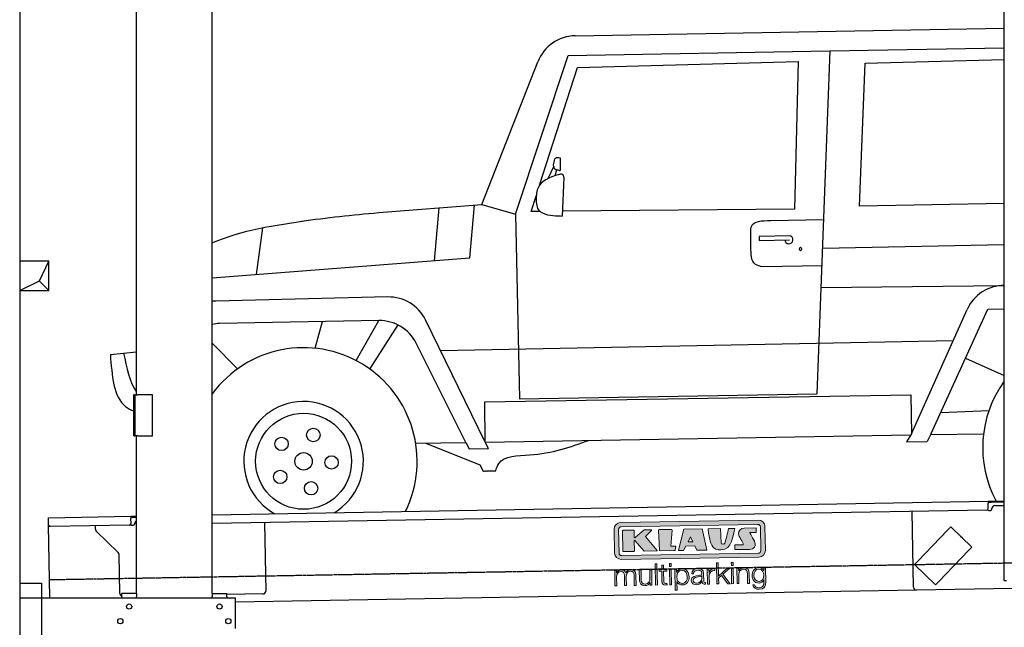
# Model space of a CAD drawing. Header units: millimetres. Extents: x 1073 to 6773, y 5891 to 11716.
# Tile 2 of 4: x 1073 to 4448, y 7912 to 9993. Entities that reach past the tile are written whole.
import ezdxf

# ---------------------------------------------------------------- set-up
doc = ezdxf.new("R2010")
doc.units = ezdxf.units.MM
doc.linetypes.add('GEN3', pattern=[6.25, 5, -1.25])
doc.layers.get('0').update_dxf_attribs({"lineweight": 25})
doc.layers.add('3', color=6, linetype='GEN3', lineweight=25)
doc.layers.add('breakthrough', color=1, linetype='Continuous', lineweight=25)
doc.layers.add('Car', color=10, linetype='Continuous')
doc.layers.add('Logo', color=7, linetype='Continuous')

# ---------------------------------------------------------------- blocks, each defined once
blk = doc.blocks.new('KLAUS')
at = {"layer": 'Logo', "true_color": 0x7b7b7a}
h = blk.add_hatch(color=8, dxfattribs=at)
h.dxf.hatch_style = 2
edge = h.paths.add_edge_path()
edge.add_spline(control_points=[(3.6, 29.09), (2.88, 29.09), (2.3, 28.51), (2.3, 27.8), (2.3, 27.8), (2.3, 16.11), (2.3, 16.11), (2.3, 15.39), (2.88, 14.81), (3.6, 14.81), (3.6, 14.81), (71.16, 14.81), (71.16, 14.81), (71.88, 14.81), (72.46, 15.39), (72.46, 16.11), (72.46, 16.11), (72.46, 27.8), (72.46, 27.8), (72.46, 28.51), (71.88, 29.09), (71.16, 29.09), (71.16, 29.09), (3.6, 29.09), (3.6, 29.09), (3.6, 29.09), (3.6, 29.09), (3.6, 29.09)], knot_values=[0, 0, 0, 0, 1, 1, 1, 2, 2, 2, 3, 3, 3, 4, 4, 4, 5, 5, 5, 6, 6, 6, 7, 7, 7, 8, 8, 8, 9, 9, 9, 9], degree=3, periodic=0)
edge = h.paths.add_edge_path()
edge.add_spline(control_points=[(3.35, 31.23), (3.35, 31.23), (71.47, 31.23), (71.47, 31.23), (73.26, 31.23), (74.71, 29.77), (74.71, 27.99), (74.71, 27.99), (74.71, 16.17), (74.71, 16.17), (74.71, 14.38), (73.26, 12.93), (71.47, 12.93), (71.47, 12.93), (3.35, 12.93), (3.35, 12.93), (1.56, 12.93), (0.11, 14.38), (0.11, 16.17), (0.11, 16.17), (0.11, 27.99), (0.11, 27.99), (0.11, 29.77), (1.56, 31.23), (3.35, 31.23), (3.35, 31.23), (3.35, 31.23), (3.35, 31.23)], knot_values=[0, 0, 0, 0, 1, 1, 1, 2, 2, 2, 3, 3, 3, 4, 4, 4, 5, 5, 5, 6, 6, 6, 7, 7, 7, 8, 8, 8, 9, 9, 9, 9], degree=3, periodic=0)
h = blk.add_hatch(color=8, dxfattribs=at)
h.dxf.hatch_style = 2
edge = h.paths.add_edge_path()
edge.add_spline(control_points=[(4.5, 27.33), (4.5, 27.33), (9.7, 27.33), (9.7, 27.33), (9.84, 27.33), (9.96, 27.22), (9.96, 27.08), (9.96, 27.08), (9.96, 23.69), (9.96, 23.69), (9.96, 23.69), (9.94, 23.64), (10.04, 23.59), (10.14, 23.53), (10.2, 23.57), (10.2, 23.57), (10.2, 23.57), (10.51, 23.75), (10.51, 23.75), (10.51, 23.75), (14.94, 27.33), (14.94, 27.33), (14.94, 27.33), (18.41, 27.33), (18.41, 27.33), (18.41, 27.33), (18.49, 27.33), (18.56, 27.2), (18.65, 27.04), (18.53, 26.91), (18.53, 26.91), (18.53, 26.91), (15.49, 24.11), (15.49, 24.11), (15.49, 24.11), (21.14, 17.06), (21.14, 17.06), (21.14, 17.06), (21.13, 16.91), (21.13, 16.91), (21.08, 16.84), (20.99, 16.82), (20.99, 16.82), (20.99, 16.82), (14.7, 16.82), (14.7, 16.82), (14.7, 16.82), (10.26, 22.17), (10.26, 22.17), (10.26, 22.17), (10.19, 22.24), (10.08, 22.21), (9.97, 22.18), (9.96, 22.11), (9.96, 22.11), (9.96, 22.11), (9.96, 17.08), (9.96, 17.08), (9.96, 16.94), (9.84, 16.82), (9.7, 16.82), (9.7, 16.82), (4.5, 16.82), (4.5, 16.82), (4.36, 16.82), (4.25, 16.94), (4.25, 17.08), (4.25, 17.08), (4.25, 27.08), (4.25, 27.08), (4.25, 27.22), (4.36, 27.33), (4.5, 27.33), (4.5, 27.33), (4.5, 27.33), (4.5, 27.33)], knot_values=[0, 0, 0, 0, 1, 1, 1, 2, 2, 2, 3, 3, 3, 4, 4, 4, 5, 5, 5, 6, 6, 6, 7, 7, 7, 8, 8, 8, 9, 9, 9, 10, 10, 10, 11, 11, 11, 12, 12, 12, 13, 13, 13, 14, 14, 14, 15, 15, 15, 16, 16, 16, 17, 17, 17, 18, 18, 18, 19, 19, 19, 20, 20, 20, 21, 21, 21, 22, 22, 22, 23, 23, 23, 24, 24, 24, 25, 25, 25, 25], degree=3, periodic=0)
h = blk.add_hatch(color=8, dxfattribs=at)
h.dxf.hatch_style = 2
h.paths.add_polyline_path([(22.42, 17.06), (21.97, 27.15), (22.24, 27.33), (28.55, 27.33), (28.86, 26.97), (28.01, 19.08), (30.26, 19.07), (30.44, 18.95), (30.08, 16.95), (29.49, 16.82), (22.6, 16.82)])
h = blk.add_hatch(color=8, dxfattribs=at)
h.paths.add_polyline_path([(36.52, 21.01), (38.93, 21.01), (37.87, 23.57)])
h.paths.add_polyline_path([(34.52, 27.33), (43.65, 27.33), (45.76, 16.94), (45.57, 16.82), (40.83, 16.82), (39.89, 18.95), (35.42, 18.95), (34.27, 16.82), (31.78, 16.82), (31.66, 17)])
h = blk.add_hatch(color=8, dxfattribs=at)
h.dxf.hatch_style = 2
edge = h.paths.add_edge_path()
edge.add_spline(control_points=[(52.69, 27.32), (52.69, 27.32), (52.88, 20.14), (52.88, 20.14), (53.01, 19.89), (53.2, 19.77), (53.43, 19.71), (53.91, 19.59), (54.43, 19.57), (54.64, 20.03), (55.23, 21.34), (56.27, 25.45), (56.6, 27.33), (56.6, 27.33), (59.77, 27.33), (59.77, 27.33), (58.77, 23.9), (58.56, 16.82), (52.63, 16.76), (48.72, 16.72), (48.01, 19.35), (47.27, 22.24), (46.89, 23.68), (46.54, 27.33), (46.54, 27.33), (46.54, 27.33), (52.69, 27.32), (52.69, 27.32), (52.69, 27.32), (52.69, 27.32), (52.69, 27.32)], knot_values=[0, 0, 0, 0, 1, 1, 1, 2, 2, 2, 3, 3, 3, 4, 4, 4, 5, 5, 5, 6, 6, 6, 7, 7, 7, 8, 8, 8, 9, 9, 9, 10, 10, 10, 10], degree=3, periodic=0)
h = blk.add_hatch(color=8, dxfattribs=at)
h.dxf.hatch_style = 2
edge = h.paths.add_edge_path()
edge.add_spline(control_points=[(64.46, 27.33), (64.46, 27.33), (70.31, 27.33), (70.31, 27.33), (70.31, 26.52), (70.31, 26.02), (70.31, 25.12), (70.31, 25.12), (67.3, 25.12), (67.3, 25.12), (67.24, 25.04), (67.25, 25.11), (67.25, 24.91), (67.25, 24.88), (69.73, 20.38), (69.73, 19.57), (69.73, 16.4), (67.22, 16.81), (65.9, 16.82), (65.9, 16.82), (59.59, 16.82), (59.59, 16.82), (59.59, 17.76), (59.59, 18.23), (59.59, 19.14), (59.59, 19.14), (63.75, 19.14), (63.75, 19.14), (63.82, 19.22), (63.81, 19.11), (63.81, 19.31), (63.81, 20.32), (61.58, 23.06), (61.58, 24.63), (61.58, 26.33), (62.83, 27.34), (64.46, 27.33), (64.46, 27.33), (64.46, 27.33), (64.46, 27.33)], knot_values=[0, 0, 0, 0, 1, 1, 1, 2, 2, 2, 3, 3, 3, 4, 4, 4, 5, 5, 5, 6, 6, 6, 7, 7, 7, 8, 8, 8, 9, 9, 9, 10, 10, 10, 11, 11, 11, 12, 12, 12, 13, 13, 13, 13], degree=3, periodic=0)
at = {"layer": 'Logo', "true_color": 0xef7c00}
h = blk.add_hatch(color=30, dxfattribs=at)
h.dxf.hatch_style = 2
h.paths.add_polyline_path([(20.07, 0), (20.99, 0), (20.99, 10.45), (20.07, 10.45)])
h = blk.add_hatch(color=30, dxfattribs=at)
h.dxf.hatch_style = 2
edge = h.paths.add_edge_path()
edge.add_spline(control_points=[(24.22, 9.82), (24.22, 9.82), (23.3, 9.82), (23.3, 9.82), (23.3, 9.82), (23.3, 7.55), (23.3, 7.55), (23.3, 7.55), (21.98, 7.55), (21.98, 7.55), (21.98, 7.55), (21.98, 6.78), (21.98, 6.78), (21.98, 6.78), (23.3, 6.78), (23.3, 6.78), (23.3, 6.78), (23.3, 1.61), (23.3, 1.61), (23.28, 0.32), (23.71, -0.09), (24.94, -0.09), (25.22, -0.09), (25.48, -0.06), (25.76, -0.06), (25.76, -0.06), (25.76, 0.73), (25.76, 0.73), (25.5, 0.7), (25.23, 0.69), (24.97, 0.69), (24.31, 0.73), (24.22, 1.08), (24.22, 1.68), (24.22, 1.68), (24.22, 6.78), (24.22, 6.78), (24.22, 6.78), (25.76, 6.78), (25.76, 6.78), (25.76, 6.78), (25.76, 7.55), (25.76, 7.55), (25.76, 7.55), (24.22, 7.55), (24.22, 7.55), (24.22, 7.55), (24.22, 9.82), (24.22, 9.82), (24.22, 9.82), (24.22, 9.82), (24.22, 9.82)], knot_values=[0, 0, 0, 0, 1, 1, 1, 2, 2, 2, 3, 3, 3, 4, 4, 4, 5, 5, 5, 6, 6, 6, 7, 7, 7, 8, 8, 8, 9, 9, 9, 10, 10, 10, 11, 11, 11, 12, 12, 12, 13, 13, 13, 14, 14, 14, 15, 15, 15, 16, 16, 16, 17, 17, 17, 17], degree=3, periodic=0)
h = blk.add_hatch(color=30, dxfattribs=at)
h.paths.add_polyline_path([(27.1, 0), (28.03, 0), (28.03, 7.55), (27.1, 7.55)])
h.paths.add_polyline_path([(27.1, 8.98), (28.03, 8.98), (28.03, 10.45), (27.1, 10.45)])
h = blk.add_hatch(color=30, dxfattribs=at)
h.dxf.hatch_style = 2
h.paths.add_polyline_path([(50.4, 0), (51.32, 0), (51.32, 2.87), (52.82, 4.11), (55.8, 0), (56.96, 0), (53.52, 4.76), (56.74, 7.55), (55.51, 7.55), (51.32, 3.89), (51.32, 10.45), (50.4, 10.45)])
h = blk.add_hatch(color=30, dxfattribs=at)
h.paths.add_polyline_path([(57.74, 0), (58.66, 0), (58.66, 7.55), (57.74, 7.55)])
h.paths.add_polyline_path([(57.74, 8.98), (58.66, 8.98), (58.66, 10.45), (57.74, 10.45)])
h = blk.add_hatch(color=30, dxfattribs=at)
h.dxf.hatch_style = 2
edge = h.paths.add_edge_path()
edge.add_spline(control_points=[(0, 0), (0, 0), (0.92, 0), (0.92, 0), (0.92, 0), (0.92, 4.22), (0.92, 4.22), (0.94, 5.8), (1.58, 7), (3.18, 7), (4.35, 7), (4.77, 6.15), (4.76, 5.12), (4.76, 5.12), (4.76, 0), (4.76, 0), (4.76, 0), (5.68, 0), (5.68, 0), (5.68, 0), (5.68, 4.27), (5.68, 4.27), (5.68, 5.68), (6.14, 7), (7.73, 7), (9.05, 7), (9.52, 6.32), (9.52, 5.08), (9.52, 5.08), (9.52, 0), (9.52, 0), (9.52, 0), (10.44, 0), (10.44, 0), (10.44, 0), (10.44, 5.12), (10.44, 5.12), (10.44, 6.91), (9.59, 7.77), (7.94, 7.77), (6.94, 7.77), (5.99, 7.29), (5.54, 6.3), (5.26, 7.29), (4.36, 7.77), (3.37, 7.77), (2.17, 7.77), (1.38, 7.19), (0.89, 6.28), (0.89, 6.28), (0.85, 6.28), (0.85, 6.28), (0.85, 6.28), (0.85, 7.55), (0.85, 7.55), (0.85, 7.55), (0, 7.55), (0, 7.55), (0, 7.55), (0, 0), (0, 0), (0, 0), (0, 0), (0, 0)], knot_values=[0, 0, 0, 0, 1, 1, 1, 2, 2, 2, 3, 3, 3, 4, 4, 4, 5, 5, 5, 6, 6, 6, 7, 7, 7, 8, 8, 8, 9, 9, 9, 10, 10, 10, 11, 11, 11, 12, 12, 12, 13, 13, 13, 14, 14, 14, 15, 15, 15, 16, 16, 16, 17, 17, 17, 18, 18, 18, 19, 19, 19, 20, 20, 20, 21, 21, 21, 21], degree=3, periodic=0)
h = blk.add_hatch(color=30, dxfattribs=at)
h.dxf.hatch_style = 2
edge = h.paths.add_edge_path()
edge.add_spline(control_points=[(18.31, 7.55), (18.31, 7.55), (17.39, 7.55), (17.39, 7.55), (17.39, 7.55), (17.39, 3.59), (17.39, 3.59), (17.39, 2.05), (16.7, 0.56), (15.12, 0.56), (13.66, 0.56), (13.15, 1.27), (13.1, 2.64), (13.1, 2.64), (13.1, 7.55), (13.1, 7.55), (13.1, 7.55), (12.18, 7.55), (12.18, 7.55), (12.18, 7.55), (12.18, 2.65), (12.18, 2.65), (12.18, 0.89), (12.93, -0.22), (14.83, -0.22), (15.96, -0.22), (16.95, 0.35), (17.44, 1.36), (17.44, 1.36), (17.47, 1.36), (17.47, 1.36), (17.47, 1.36), (17.47, 0), (17.47, 0), (17.47, 0), (18.31, 0), (18.31, 0), (18.31, 0), (18.31, 7.55), (18.31, 7.55), (18.31, 7.55), (18.31, 7.55), (18.31, 7.55)], knot_values=[0, 0, 0, 0, 1, 1, 1, 2, 2, 2, 3, 3, 3, 4, 4, 4, 5, 5, 5, 6, 6, 6, 7, 7, 7, 8, 8, 8, 9, 9, 9, 10, 10, 10, 11, 11, 11, 12, 12, 12, 13, 13, 13, 14, 14, 14, 14], degree=3, periodic=0)
h = blk.add_hatch(color=30, dxfattribs=at)
edge = h.paths.add_edge_path()
edge.add_spline(control_points=[(35.84, 3.78), (35.84, 2.21), (35.12, 0.56), (33.37, 0.56), (31.4, 0.56), (30.72, 2.21), (30.72, 3.78), (30.72, 5.49), (31.33, 7), (33.37, 7), (35.12, 7), (35.84, 5.34), (35.84, 3.78), (35.84, 3.78), (35.84, 3.78), (35.84, 3.78)], knot_values=[0, 0, 0, 0, 1, 1, 1, 2, 2, 2, 3, 3, 3, 4, 4, 4, 5, 5, 5, 5], degree=3, periodic=0)
edge = h.paths.add_edge_path()
edge.add_spline(control_points=[(29.79, -2.8), (29.79, -2.8), (30.72, -2.8), (30.72, -2.8), (30.72, -2.8), (30.72, 1.43), (30.72, 1.43), (30.72, 1.43), (30.74, 1.43), (30.74, 1.43), (31.14, 0.35), (32.24, -0.22), (33.37, -0.22), (35.66, -0.22), (36.76, 1.64), (36.76, 3.78), (36.76, 5.91), (35.66, 7.77), (33.37, 7.77), (32.15, 7.77), (31.1, 7.14), (30.67, 6.12), (30.67, 6.12), (30.64, 6.12), (30.64, 6.12), (30.64, 6.12), (30.64, 7.55), (30.64, 7.55), (30.64, 7.55), (29.79, 7.55), (29.79, 7.55), (29.79, 7.55), (29.79, -2.8), (29.79, -2.8), (29.79, -2.8), (29.79, -2.8), (29.79, -2.8)], knot_values=[0, 0, 0, 0, 1, 1, 1, 2, 2, 2, 3, 3, 3, 4, 4, 4, 5, 5, 5, 6, 6, 6, 7, 7, 7, 8, 8, 8, 9, 9, 9, 10, 10, 10, 11, 11, 11, 12, 12, 12, 12], degree=3, periodic=0)
h = blk.add_hatch(color=30, dxfattribs=at)
edge = h.paths.add_edge_path()
edge.add_spline(control_points=[(43.03, 2.93), (43.04, 1.45), (41.8, 0.56), (40.39, 0.56), (39.53, 0.56), (38.71, 1.13), (38.71, 2.05), (38.71, 3.53), (40.66, 3.51), (42.22, 3.79), (42.47, 3.84), (42.88, 3.91), (43, 4.13), (43, 4.13), (43.03, 4.13), (43.03, 4.13), (43.03, 4.13), (43.03, 2.93), (43.03, 2.93), (43.03, 2.93), (43.03, 2.93), (43.03, 2.93)], knot_values=[0, 0, 0, 0, 1, 1, 1, 2, 2, 2, 3, 3, 3, 4, 4, 4, 5, 5, 5, 6, 6, 6, 7, 7, 7, 7], degree=3, periodic=0)
edge = h.paths.add_edge_path()
edge.add_spline(control_points=[(39.03, 5.24), (39.06, 6.47), (39.91, 7), (41.05, 7), (42.14, 7), (43.03, 6.69), (43.03, 5.45), (43.03, 4.61), (42.6, 4.51), (41.84, 4.42), (39.85, 4.19), (37.79, 4.11), (37.79, 1.99), (37.79, 0.47), (38.93, -0.22), (40.32, -0.22), (41.77, -0.22), (42.43, 0.34), (43.07, 1.32), (43.07, 1.32), (43.1, 1.32), (43.1, 1.32), (43.1, 0.53), (43.25, 0), (44.19, 0), (44.43, 0), (44.58, 0.01), (44.79, 0.06), (44.79, 0.06), (44.79, 0.83), (44.79, 0.83), (44.71, 0.81), (44.6, 0.78), (44.49, 0.78), (44.13, 0.78), (43.95, 0.98), (43.95, 1.33), (43.95, 1.33), (43.95, 5.34), (43.95, 5.34), (43.95, 7.36), (42.5, 7.77), (41.17, 7.77), (39.44, 7.77), (38.2, 7.01), (38.11, 5.24), (38.11, 5.24), (39.03, 5.24), (39.03, 5.24), (39.03, 5.24), (39.03, 5.24), (39.03, 5.24)], knot_values=[0, 0, 0, 0, 1, 1, 1, 2, 2, 2, 3, 3, 3, 4, 4, 4, 5, 5, 5, 6, 6, 6, 7, 7, 7, 8, 8, 8, 9, 9, 9, 10, 10, 10, 11, 11, 11, 12, 12, 12, 13, 13, 13, 14, 14, 14, 15, 15, 15, 16, 16, 16, 17, 17, 17, 17], degree=3, periodic=0)
h = blk.add_hatch(color=30, dxfattribs=at)
h.dxf.hatch_style = 2
edge = h.paths.add_edge_path()
edge.add_spline(control_points=[(45.79, 0), (45.79, 0), (46.71, 0), (46.71, 0), (46.71, 0), (46.71, 4.03), (46.71, 4.03), (46.71, 5.59), (47.85, 6.82), (49.52, 6.73), (49.52, 6.73), (49.52, 7.66), (49.52, 7.66), (48.16, 7.72), (47.14, 7), (46.67, 5.78), (46.67, 5.78), (46.64, 5.78), (46.64, 5.78), (46.64, 5.78), (46.64, 7.55), (46.64, 7.55), (46.64, 7.55), (45.79, 7.55), (45.79, 7.55), (45.79, 7.55), (45.79, 0), (45.79, 0), (45.79, 0), (45.79, 0), (45.79, 0)], knot_values=[0, 0, 0, 0, 1, 1, 1, 2, 2, 2, 3, 3, 3, 4, 4, 4, 5, 5, 5, 6, 6, 6, 7, 7, 7, 8, 8, 8, 9, 9, 9, 10, 10, 10, 10], degree=3, periodic=0)
h = blk.add_hatch(color=30, dxfattribs=at)
h.dxf.hatch_style = 2
edge = h.paths.add_edge_path()
edge.add_spline(control_points=[(60.41, 0), (60.41, 0), (61.33, 0), (61.33, 0), (61.33, 0), (61.33, 4.41), (61.33, 4.41), (61.36, 5.89), (62.24, 7), (63.7, 7), (65.2, 7), (65.62, 6.02), (65.62, 4.71), (65.62, 4.71), (65.62, 0), (65.62, 0), (65.62, 0), (66.54, 0), (66.54, 0), (66.54, 0), (66.54, 4.86), (66.54, 4.86), (66.54, 6.66), (65.9, 7.77), (63.78, 7.77), (62.71, 7.77), (61.7, 7.16), (61.36, 6.25), (61.36, 6.25), (61.33, 6.25), (61.33, 6.25), (61.33, 6.25), (61.33, 7.55), (61.33, 7.55), (61.33, 7.55), (60.41, 7.55), (60.41, 7.55), (60.41, 7.55), (60.41, 0), (60.41, 0), (60.41, 0), (60.41, 0), (60.41, 0)], knot_values=[0, 0, 0, 0, 1, 1, 1, 2, 2, 2, 3, 3, 3, 4, 4, 4, 5, 5, 5, 6, 6, 6, 7, 7, 7, 8, 8, 8, 9, 9, 9, 10, 10, 10, 11, 11, 11, 12, 12, 12, 13, 13, 13, 14, 14, 14, 14], degree=3, periodic=0)
h = blk.add_hatch(color=30, dxfattribs=at)
edge = h.paths.add_edge_path()
edge.add_spline(control_points=[(71.32, 0.86), (69.62, 0.86), (68.83, 2.34), (68.83, 3.86), (68.83, 5.43), (69.56, 7), (71.32, 7), (73.06, 7), (73.75, 5.34), (73.75, 3.86), (73.75, 2.33), (72.91, 0.86), (71.32, 0.86), (71.32, 0.86), (71.32, 0.86), (71.32, 0.86)], knot_values=[0, 0, 0, 0, 1, 1, 1, 2, 2, 2, 3, 3, 3, 4, 4, 4, 5, 5, 5, 5], degree=3, periodic=0)
edge = h.paths.add_edge_path()
edge.add_spline(control_points=[(74.67, 7.55), (74.67, 7.55), (73.75, 7.55), (73.75, 7.55), (73.75, 7.55), (73.75, 6.25), (73.75, 6.25), (73.75, 6.25), (73.72, 6.25), (73.72, 6.25), (73.35, 7.09), (72.41, 7.77), (71.32, 7.77), (69.13, 7.77), (67.9, 6.05), (67.9, 3.97), (67.9, 1.82), (68.9, 0.09), (71.32, 0.09), (72.4, 0.09), (73.29, 0.72), (73.72, 1.64), (73.72, 1.64), (73.75, 1.64), (73.75, 1.64), (73.75, 1.64), (73.75, 0.61), (73.75, 0.61), (73.75, -1.23), (73.01, -2.24), (71.32, -2.24), (70.29, -2.24), (69.31, -1.85), (69.1, -0.73), (69.1, -0.73), (68.18, -0.73), (68.18, -0.73), (68.31, -2.34), (69.81, -3.02), (71.32, -3.02), (73.79, -3.02), (74.65, -1.64), (74.67, 0.61), (74.67, 0.61), (74.67, 7.55), (74.67, 7.55), (74.67, 7.55), (74.67, 7.55), (74.67, 7.55)], knot_values=[0, 0, 0, 0, 1, 1, 1, 2, 2, 2, 3, 3, 3, 4, 4, 4, 5, 5, 5, 6, 6, 6, 7, 7, 7, 8, 8, 8, 9, 9, 9, 10, 10, 10, 11, 11, 11, 12, 12, 12, 13, 13, 13, 14, 14, 14, 15, 15, 15, 16, 16, 16, 16], degree=3, periodic=0)
at = {"layer": 'Logo', "lineweight": 0}
for points in [[(22.42, 17.06), (21.97, 27.15), (22.24, 27.33), (28.55, 27.33), (28.86, 26.97), (28.01, 19.08), (30.26, 19.07), (30.44, 18.95), (30.08, 16.95), (29.49, 16.82), (22.6, 16.82), (22.42, 17.06), (22.42, 17.06)], [(34.52, 27.33), (43.65, 27.33), (45.76, 16.94), (45.57, 16.82), (40.83, 16.82), (39.89, 18.95), (35.42, 18.95), (34.27, 16.82), (31.78, 16.82), (31.66, 17), (34.52, 27.33), (34.52, 27.33)], [(36.52, 21.01), (38.93, 21.01), (37.87, 23.57), (36.52, 21.01), (36.52, 21.01)], [(20.07, 0), (20.99, 0), (20.99, 10.45), (20.07, 10.45), (20.07, 0), (20.07, 0)], [(27.1, 8.98), (28.03, 8.98), (28.03, 10.45), (27.1, 10.45), (27.1, 8.98), (27.1, 8.98)], [(50.4, 0), (51.32, 0), (51.32, 2.87), (52.82, 4.11), (55.8, 0), (56.96, 0), (53.52, 4.76), (56.74, 7.55), (55.51, 7.55), (51.32, 3.89), (51.32, 10.45), (50.4, 10.45), (50.4, 0), (50.4, 0)], [(57.74, 8.98), (58.66, 8.98), (58.66, 10.45), (57.74, 10.45), (57.74, 8.98), (57.74, 8.98)], [(27.1, 0), (28.03, 0), (28.03, 7.55), (27.1, 7.55), (27.1, 0), (27.1, 0)], [(57.74, 0), (58.66, 0), (58.66, 7.55), (57.74, 7.55), (57.74, 0), (57.74, 0)]]:
    blk.add_lwpolyline(points, dxfattribs=at)
for points, knots in [([(3.35, 31.23), (3.35, 31.23), (71.47, 31.23), (71.47, 31.23), (73.26, 31.23), (74.71, 29.77), (74.71, 27.99), (74.71, 27.99), (74.71, 16.17), (74.71, 16.17), (74.71, 14.38), (73.26, 12.93), (71.47, 12.93), (71.47, 12.93), (3.35, 12.93), (3.35, 12.93), (1.56, 12.93), (0.11, 14.38), (0.11, 16.17), (0.11, 16.17), (0.11, 27.99), (0.11, 27.99), (0.11, 29.77), (1.56, 31.23), (3.35, 31.23), (3.35, 31.23), (3.35, 31.23), (3.35, 31.23)], [0, 0, 0, 0, 1, 1, 1, 2, 2, 2, 3, 3, 3, 4, 4, 4, 5, 5, 5, 6, 6, 6, 7, 7, 7, 8, 8, 8, 9, 9, 9, 9]), ([(3.6, 29.09), (2.88, 29.09), (2.3, 28.51), (2.3, 27.8), (2.3, 27.8), (2.3, 16.11), (2.3, 16.11), (2.3, 15.39), (2.88, 14.81), (3.6, 14.81), (3.6, 14.81), (71.16, 14.81), (71.16, 14.81), (71.88, 14.81), (72.46, 15.39), (72.46, 16.11), (72.46, 16.11), (72.46, 27.8), (72.46, 27.8), (72.46, 28.51), (71.88, 29.09), (71.16, 29.09), (71.16, 29.09), (3.6, 29.09), (3.6, 29.09), (3.6, 29.09), (3.6, 29.09), (3.6, 29.09)], [0, 0, 0, 0, 1, 1, 1, 2, 2, 2, 3, 3, 3, 4, 4, 4, 5, 5, 5, 6, 6, 6, 7, 7, 7, 8, 8, 8, 9, 9, 9, 9]), ([(4.5, 27.33), (4.5, 27.33), (9.7, 27.33), (9.7, 27.33), (9.84, 27.33), (9.96, 27.22), (9.96, 27.08), (9.96, 27.08), (9.96, 23.69), (9.96, 23.69), (9.96, 23.69), (9.94, 23.64), (10.04, 23.59), (10.14, 23.53), (10.2, 23.57), (10.2, 23.57), (10.2, 23.57), (10.51, 23.75), (10.51, 23.75), (10.51, 23.75), (14.94, 27.33), (14.94, 27.33), (14.94, 27.33), (18.41, 27.33), (18.41, 27.33), (18.41, 27.33), (18.49, 27.33), (18.56, 27.2), (18.65, 27.04), (18.53, 26.91), (18.53, 26.91), (18.53, 26.91), (15.49, 24.11), (15.49, 24.11), (15.49, 24.11), (21.14, 17.06), (21.14, 17.06), (21.14, 17.06), (21.13, 16.91), (21.13, 16.91), (21.08, 16.84), (20.99, 16.82), (20.99, 16.82), (20.99, 16.82), (14.7, 16.82), (14.7, 16.82), (14.7, 16.82), (10.26, 22.17), (10.26, 22.17), (10.26, 22.17), (10.19, 22.24), (10.08, 22.21), (9.97, 22.18), (9.96, 22.11), (9.96, 22.11), (9.96, 22.11), (9.96, 17.08), (9.96, 17.08), (9.96, 16.94), (9.84, 16.82), (9.7, 16.82), (9.7, 16.82), (4.5, 16.82), (4.5, 16.82), (4.36, 16.82), (4.25, 16.94), (4.25, 17.08), (4.25, 17.08), (4.25, 27.08), (4.25, 27.08), (4.25, 27.22), (4.36, 27.33), (4.5, 27.33), (4.5, 27.33), (4.5, 27.33), (4.5, 27.33)], [0, 0, 0, 0, 1, 1, 1, 2, 2, 2, 3, 3, 3, 4, 4, 4, 5, 5, 5, 6, 6, 6, 7, 7, 7, 8, 8, 8, 9, 9, 9, 10, 10, 10, 11, 11, 11, 12, 12, 12, 13, 13, 13, 14, 14, 14, 15, 15, 15, 16, 16, 16, 17, 17, 17, 18, 18, 18, 19, 19, 19, 20, 20, 20, 21, 21, 21, 22, 22, 22, 23, 23, 23, 24, 24, 24, 25, 25, 25, 25]), ([(52.69, 27.32), (52.69, 27.32), (52.88, 20.14), (52.88, 20.14), (53.01, 19.89), (53.2, 19.77), (53.43, 19.71), (53.91, 19.59), (54.43, 19.57), (54.64, 20.03), (55.23, 21.34), (56.27, 25.45), (56.6, 27.33), (56.6, 27.33), (59.77, 27.33), (59.77, 27.33), (58.77, 23.9), (58.56, 16.82), (52.63, 16.76), (48.72, 16.72), (48.01, 19.35), (47.27, 22.24), (46.89, 23.68), (46.54, 27.33), (46.54, 27.33), (46.54, 27.33), (52.69, 27.32), (52.69, 27.32), (52.69, 27.32), (52.69, 27.32), (52.69, 27.32)], [0, 0, 0, 0, 1, 1, 1, 2, 2, 2, 3, 3, 3, 4, 4, 4, 5, 5, 5, 6, 6, 6, 7, 7, 7, 8, 8, 8, 9, 9, 9, 10, 10, 10, 10]), ([(64.46, 27.33), (64.46, 27.33), (70.31, 27.33), (70.31, 27.33), (70.31, 26.52), (70.31, 26.02), (70.31, 25.12), (70.31, 25.12), (67.3, 25.12), (67.3, 25.12), (67.24, 25.04), (67.25, 25.11), (67.25, 24.91), (67.25, 24.88), (69.73, 20.38), (69.73, 19.57), (69.73, 16.4), (67.22, 16.81), (65.9, 16.82), (65.9, 16.82), (59.59, 16.82), (59.59, 16.82), (59.59, 17.76), (59.59, 18.23), (59.59, 19.14), (59.59, 19.14), (63.75, 19.14), (63.75, 19.14), (63.82, 19.22), (63.81, 19.11), (63.81, 19.31), (63.81, 20.32), (61.58, 23.06), (61.58, 24.63), (61.58, 26.33), (62.83, 27.34), (64.46, 27.33), (64.46, 27.33), (64.46, 27.33), (64.46, 27.33)], [0, 0, 0, 0, 1, 1, 1, 2, 2, 2, 3, 3, 3, 4, 4, 4, 5, 5, 5, 6, 6, 6, 7, 7, 7, 8, 8, 8, 9, 9, 9, 10, 10, 10, 11, 11, 11, 12, 12, 12, 13, 13, 13, 13]), ([(24.22, 9.82), (24.22, 9.82), (23.3, 9.82), (23.3, 9.82), (23.3, 9.82), (23.3, 7.55), (23.3, 7.55), (23.3, 7.55), (21.98, 7.55), (21.98, 7.55), (21.98, 7.55), (21.98, 6.78), (21.98, 6.78), (21.98, 6.78), (23.3, 6.78), (23.3, 6.78), (23.3, 6.78), (23.3, 1.61), (23.3, 1.61), (23.28, 0.32), (23.71, -0.09), (24.94, -0.09), (25.22, -0.09), (25.48, -0.06), (25.76, -0.06), (25.76, -0.06), (25.76, 0.73), (25.76, 0.73), (25.5, 0.7), (25.23, 0.69), (24.97, 0.69), (24.31, 0.73), (24.22, 1.08), (24.22, 1.68), (24.22, 1.68), (24.22, 6.78), (24.22, 6.78), (24.22, 6.78), (25.76, 6.78), (25.76, 6.78), (25.76, 6.78), (25.76, 7.55), (25.76, 7.55), (25.76, 7.55), (24.22, 7.55), (24.22, 7.55), (24.22, 7.55), (24.22, 9.82), (24.22, 9.82), (24.22, 9.82), (24.22, 9.82), (24.22, 9.82)], [0, 0, 0, 0, 1, 1, 1, 2, 2, 2, 3, 3, 3, 4, 4, 4, 5, 5, 5, 6, 6, 6, 7, 7, 7, 8, 8, 8, 9, 9, 9, 10, 10, 10, 11, 11, 11, 12, 12, 12, 13, 13, 13, 14, 14, 14, 15, 15, 15, 16, 16, 16, 17, 17, 17, 17]), ([(0, 0), (0, 0), (0.92, 0), (0.92, 0), (0.92, 0), (0.92, 4.22), (0.92, 4.22), (0.94, 5.8), (1.58, 7), (3.18, 7), (4.35, 7), (4.77, 6.15), (4.76, 5.12), (4.76, 5.12), (4.76, 0), (4.76, 0), (4.76, 0), (5.68, 0), (5.68, 0), (5.68, 0), (5.68, 4.27), (5.68, 4.27), (5.68, 5.68), (6.14, 7), (7.73, 7), (9.05, 7), (9.52, 6.32), (9.52, 5.08), (9.52, 5.08), (9.52, 0), (9.52, 0), (9.52, 0), (10.44, 0), (10.44, 0), (10.44, 0), (10.44, 5.12), (10.44, 5.12), (10.44, 6.91), (9.59, 7.77), (7.94, 7.77), (6.94, 7.77), (5.99, 7.29), (5.54, 6.3), (5.26, 7.29), (4.36, 7.77), (3.37, 7.77), (2.17, 7.77), (1.38, 7.19), (0.89, 6.28), (0.89, 6.28), (0.85, 6.28), (0.85, 6.28), (0.85, 6.28), (0.85, 7.55), (0.85, 7.55), (0.85, 7.55), (0, 7.55), (0, 7.55), (0, 7.55), (0, 0), (0, 0), (0, 0), (0, 0), (0, 0)], [0, 0, 0, 0, 1, 1, 1, 2, 2, 2, 3, 3, 3, 4, 4, 4, 5, 5, 5, 6, 6, 6, 7, 7, 7, 8, 8, 8, 9, 9, 9, 10, 10, 10, 11, 11, 11, 12, 12, 12, 13, 13, 13, 14, 14, 14, 15, 15, 15, 16, 16, 16, 17, 17, 17, 18, 18, 18, 19, 19, 19, 20, 20, 20, 21, 21, 21, 21]), ([(18.31, 7.55), (18.31, 7.55), (17.39, 7.55), (17.39, 7.55), (17.39, 7.55), (17.39, 3.59), (17.39, 3.59), (17.39, 2.05), (16.7, 0.56), (15.12, 0.56), (13.66, 0.56), (13.15, 1.27), (13.1, 2.64), (13.1, 2.64), (13.1, 7.55), (13.1, 7.55), (13.1, 7.55), (12.18, 7.55), (12.18, 7.55), (12.18, 7.55), (12.18, 2.65), (12.18, 2.65), (12.18, 0.89), (12.93, -0.22), (14.83, -0.22), (15.96, -0.22), (16.95, 0.35), (17.44, 1.36), (17.44, 1.36), (17.47, 1.36), (17.47, 1.36), (17.47, 1.36), (17.47, 0), (17.47, 0), (17.47, 0), (18.31, 0), (18.31, 0), (18.31, 0), (18.31, 7.55), (18.31, 7.55), (18.31, 7.55), (18.31, 7.55), (18.31, 7.55)], [0, 0, 0, 0, 1, 1, 1, 2, 2, 2, 3, 3, 3, 4, 4, 4, 5, 5, 5, 6, 6, 6, 7, 7, 7, 8, 8, 8, 9, 9, 9, 10, 10, 10, 11, 11, 11, 12, 12, 12, 13, 13, 13, 14, 14, 14, 14]), ([(29.79, -2.8), (29.79, -2.8), (30.72, -2.8), (30.72, -2.8), (30.72, -2.8), (30.72, 1.43), (30.72, 1.43), (30.72, 1.43), (30.74, 1.43), (30.74, 1.43), (31.14, 0.35), (32.24, -0.22), (33.37, -0.22), (35.66, -0.22), (36.76, 1.64), (36.76, 3.78), (36.76, 5.91), (35.66, 7.77), (33.37, 7.77), (32.15, 7.77), (31.1, 7.14), (30.67, 6.12), (30.67, 6.12), (30.64, 6.12), (30.64, 6.12), (30.64, 6.12), (30.64, 7.55), (30.64, 7.55), (30.64, 7.55), (29.79, 7.55), (29.79, 7.55), (29.79, 7.55), (29.79, -2.8), (29.79, -2.8), (29.79, -2.8), (29.79, -2.8), (29.79, -2.8)], [0, 0, 0, 0, 1, 1, 1, 2, 2, 2, 3, 3, 3, 4, 4, 4, 5, 5, 5, 6, 6, 6, 7, 7, 7, 8, 8, 8, 9, 9, 9, 10, 10, 10, 11, 11, 11, 12, 12, 12, 12]), ([(35.84, 3.78), (35.84, 2.21), (35.12, 0.56), (33.37, 0.56), (31.4, 0.56), (30.72, 2.21), (30.72, 3.78), (30.72, 5.49), (31.33, 7), (33.37, 7), (35.12, 7), (35.84, 5.34), (35.84, 3.78), (35.84, 3.78), (35.84, 3.78), (35.84, 3.78)], [0, 0, 0, 0, 1, 1, 1, 2, 2, 2, 3, 3, 3, 4, 4, 4, 5, 5, 5, 5]), ([(39.03, 5.24), (39.06, 6.47), (39.91, 7), (41.05, 7), (42.14, 7), (43.03, 6.69), (43.03, 5.45), (43.03, 4.61), (42.6, 4.51), (41.84, 4.42), (39.85, 4.19), (37.79, 4.11), (37.79, 1.99), (37.79, 0.47), (38.93, -0.22), (40.32, -0.22), (41.77, -0.22), (42.43, 0.34), (43.07, 1.32), (43.07, 1.32), (43.1, 1.32), (43.1, 1.32), (43.1, 0.53), (43.25, 0), (44.19, 0), (44.43, 0), (44.58, 0.01), (44.79, 0.06), (44.79, 0.06), (44.79, 0.83), (44.79, 0.83), (44.71, 0.81), (44.6, 0.78), (44.49, 0.78), (44.13, 0.78), (43.95, 0.98), (43.95, 1.33), (43.95, 1.33), (43.95, 5.34), (43.95, 5.34), (43.95, 7.36), (42.5, 7.77), (41.17, 7.77), (39.44, 7.77), (38.2, 7.01), (38.11, 5.24), (38.11, 5.24), (39.03, 5.24), (39.03, 5.24), (39.03, 5.24), (39.03, 5.24), (39.03, 5.24)], [0, 0, 0, 0, 1, 1, 1, 2, 2, 2, 3, 3, 3, 4, 4, 4, 5, 5, 5, 6, 6, 6, 7, 7, 7, 8, 8, 8, 9, 9, 9, 10, 10, 10, 11, 11, 11, 12, 12, 12, 13, 13, 13, 14, 14, 14, 15, 15, 15, 16, 16, 16, 17, 17, 17, 17]), ([(45.79, 0), (45.79, 0), (46.71, 0), (46.71, 0), (46.71, 0), (46.71, 4.03), (46.71, 4.03), (46.71, 5.59), (47.85, 6.82), (49.52, 6.73), (49.52, 6.73), (49.52, 7.66), (49.52, 7.66), (48.16, 7.72), (47.14, 7), (46.67, 5.78), (46.67, 5.78), (46.64, 5.78), (46.64, 5.78), (46.64, 5.78), (46.64, 7.55), (46.64, 7.55), (46.64, 7.55), (45.79, 7.55), (45.79, 7.55), (45.79, 7.55), (45.79, 0), (45.79, 0), (45.79, 0), (45.79, 0), (45.79, 0)], [0, 0, 0, 0, 1, 1, 1, 2, 2, 2, 3, 3, 3, 4, 4, 4, 5, 5, 5, 6, 6, 6, 7, 7, 7, 8, 8, 8, 9, 9, 9, 10, 10, 10, 10]), ([(60.41, 0), (60.41, 0), (61.33, 0), (61.33, 0), (61.33, 0), (61.33, 4.41), (61.33, 4.41), (61.36, 5.89), (62.24, 7), (63.7, 7), (65.2, 7), (65.62, 6.02), (65.62, 4.71), (65.62, 4.71), (65.62, 0), (65.62, 0), (65.62, 0), (66.54, 0), (66.54, 0), (66.54, 0), (66.54, 4.86), (66.54, 4.86), (66.54, 6.66), (65.9, 7.77), (63.78, 7.77), (62.71, 7.77), (61.7, 7.16), (61.36, 6.25), (61.36, 6.25), (61.33, 6.25), (61.33, 6.25), (61.33, 6.25), (61.33, 7.55), (61.33, 7.55), (61.33, 7.55), (60.41, 7.55), (60.41, 7.55), (60.41, 7.55), (60.41, 0), (60.41, 0), (60.41, 0), (60.41, 0), (60.41, 0)], [0, 0, 0, 0, 1, 1, 1, 2, 2, 2, 3, 3, 3, 4, 4, 4, 5, 5, 5, 6, 6, 6, 7, 7, 7, 8, 8, 8, 9, 9, 9, 10, 10, 10, 11, 11, 11, 12, 12, 12, 13, 13, 13, 14, 14, 14, 14]), ([(74.67, 7.55), (74.67, 7.55), (73.75, 7.55), (73.75, 7.55), (73.75, 7.55), (73.75, 6.25), (73.75, 6.25), (73.75, 6.25), (73.72, 6.25), (73.72, 6.25), (73.35, 7.09), (72.41, 7.77), (71.32, 7.77), (69.13, 7.77), (67.9, 6.05), (67.9, 3.97), (67.9, 1.82), (68.9, 0.09), (71.32, 0.09), (72.4, 0.09), (73.29, 0.72), (73.72, 1.64), (73.72, 1.64), (73.75, 1.64), (73.75, 1.64), (73.75, 1.64), (73.75, 0.61), (73.75, 0.61), (73.75, -1.23), (73.01, -2.24), (71.32, -2.24), (70.29, -2.24), (69.31, -1.85), (69.1, -0.73), (69.1, -0.73), (68.18, -0.73), (68.18, -0.73), (68.31, -2.34), (69.81, -3.02), (71.32, -3.02), (73.79, -3.02), (74.65, -1.64), (74.67, 0.61), (74.67, 0.61), (74.67, 7.55), (74.67, 7.55), (74.67, 7.55), (74.67, 7.55), (74.67, 7.55)], [0, 0, 0, 0, 1, 1, 1, 2, 2, 2, 3, 3, 3, 4, 4, 4, 5, 5, 5, 6, 6, 6, 7, 7, 7, 8, 8, 8, 9, 9, 9, 10, 10, 10, 11, 11, 11, 12, 12, 12, 13, 13, 13, 14, 14, 14, 15, 15, 15, 16, 16, 16, 16]), ([(71.32, 0.86), (69.62, 0.86), (68.83, 2.34), (68.83, 3.86), (68.83, 5.43), (69.56, 7), (71.32, 7), (73.06, 7), (73.75, 5.34), (73.75, 3.86), (73.75, 2.33), (72.91, 0.86), (71.32, 0.86), (71.32, 0.86), (71.32, 0.86), (71.32, 0.86)], [0, 0, 0, 0, 1, 1, 1, 2, 2, 2, 3, 3, 3, 4, 4, 4, 5, 5, 5, 5]), ([(43.03, 2.93), (43.04, 1.45), (41.8, 0.56), (40.39, 0.56), (39.53, 0.56), (38.71, 1.13), (38.71, 2.05), (38.71, 3.53), (40.66, 3.51), (42.22, 3.79), (42.47, 3.84), (42.88, 3.91), (43, 4.13), (43, 4.13), (43.03, 4.13), (43.03, 4.13), (43.03, 4.13), (43.03, 2.93), (43.03, 2.93), (43.03, 2.93), (43.03, 2.93), (43.03, 2.93)], [0, 0, 0, 0, 1, 1, 1, 2, 2, 2, 3, 3, 3, 4, 4, 4, 5, 5, 5, 6, 6, 6, 7, 7, 7, 7])]:
    blk.add_open_spline(points, degree=3, knots=knots, dxfattribs=at)

msp = doc.modelspace()

# ---------------------------------------------------------------- linework, layer by layer
for p, q in [((1072.8, 11215.9), (1072.8, 6065.9)), ((1472.8, 8708), (1472.8, 10433)), ((1732.8, 8028), (1732.8, 10433)), ((4447.6, 8072.5), (4447.6, 10069.5)), ((1467.8, 8708), (1463.8, 8708)), ((1463.8, 8568), (1463.8, 8708)), ((1467.8, 8708), (1477.8, 8708)), ((1467.8, 8708), (1467.8, 8568)), ((1527.8, 8708), (1477.8, 8708)), ((1527.8, 8568), (1527.8, 8708)), ((1463.8, 8568), (1467.8, 8568)), ((1477.8, 8568), (1467.8, 8568)), ((1472.8, 8027.8), (1472.8, 8568)), ((1477.8, 8568), (1527.8, 8568)), ((1732.8, 8297.1), (4392.1, 8343.5)), ((4392.1, 8343.5), (4402.1, 8343.7)), ((4392.1, 8343.5), (4392.2, 8335.5)), ((4402.2, 8339.7), (4392.2, 8339.5)), ((4402.1, 8343.7), (4447.6, 8344.5)), ((4447.6, 8340.5), (4402.2, 8339.7)), ((4387.6, 8313.4), (1732.8, 8267.1)), ((4136.2, 8049), (4131.7, 8308.9)), ((4392.5, 8318.5), (4392.2, 8335.5)), ((4395.1, 8312.5), (4400.1, 8312.6)), ((4405, 8317.7), (4405, 8318.7)), ((4414.8, 8328.9), (4447.6, 8329.5)), ((1171.6, 8287.3), (1454, 8292.2)), ((1171.7, 8279.3), (1171.6, 8287.3)), ((1172, 8262.3), (1171.7, 8279.3)), ((1454, 8292.2), (1464, 8292.4)), ((1454, 8292.2), (1454.2, 8284.2)), ((1464.1, 8288.4), (1454.1, 8288.2)), ((1454.5, 8267.2), (1454.2, 8284.2)), ((1464, 8292.4), (1472.8, 8292.5)), ((1472.8, 8288.5), (1464.1, 8288.4)), ((1912, 8270.2), (1916.1, 8036.2)), ((1176.4, 8013), (1172, 8262.3)), ((1449.6, 8262.1), (1177.1, 8257.4)), ((1332.3, 8248.2), (1332.1, 8260.1)), ((1410.8, 8168.4), (1335.3, 8241.2)), ((1457.1, 8261.3), (1462.1, 8261.3)), ((1467, 8266.4), (1467, 8267.4)), ((4150.9, 8138.6), (4253.1, 8244.3)), ((4264.2, 8255.8), (4253.1, 8244.3)), ((4264.2, 8255.8), (4336.1, 8186.4)), ((4297.2, 8224.6), (4303.7, 8218.3)), ((4325, 8174.8), (4222.9, 8069.1)), ((4325, 8174.8), (4336.1, 8186.4)), ((1416.1, 8027.5), (1413.8, 8161.3)), ((4150.9, 8138.6), (4139.8, 8127.1)), ((4211.8, 8057.6), (4139.8, 8127.1)), ((4211.8, 8057.6), (4222.9, 8069.1)), ((4447.6, 8072.5), (4447.6, 8097.5)), ((4447.6, 8072.5), (4455.6, 8072.5)), ((1072.8, 8063), (1147.8, 8063)), ((1147.8, 8063), (1147.8, 7858)), ((4146.4, 8039.2), (1812.8, 7998.4)), ((4476.5, 8044.9), (4146.4, 8039.2)), ((1072.8, 8013), (1812.8, 8013)), ((1472.8, 8028), (1422.8, 8028)), ((1422.8, 8016), (1422.8, 8028)), ((1422.8, 8016), (1422.8, 8013)), ((1472.8, 8027.8), (1472.8, 8016)), ((1472.8, 8013), (1472.8, 8016)), ((1732.8, 8028), (1782.8, 8028)), ((1732.8, 8027.8), (1732.8, 8016)), ((1732.8, 8013), (1732.8, 8016)), ((1782.8, 8016), (1782.8, 8028)), ((1906.2, 8026.1), (1782.8, 8023.9)), ((1782.8, 8016), (1782.8, 8013)), ((1812.8, 7908), (1812.8, 8013))]:
    msp.add_line(p, q)
for centre in [(1447.8, 7983), (1757.8, 7983), (1417.8, 7933), (1787.8, 7933)]:
    msp.add_circle(centre, 9)
for centre, radius, start, end in [((4387.5, 8318.4), 5, 271, 1), ((4395, 8317.5), 5, 214.2367, 271), ((4400, 8317.6), 5, 271, 1), ((4415, 8318.9), 10, 91, 181), ((1477, 8267.6), 10, 114.7874, 181), ((1177, 8262.4), 5, 181, 271), ((1342.3, 8248.4), 10, 181, 226), ((1449.5, 8267.1), 5, 271, 1), ((1457, 8266.3), 5, 214.2367, 271), ((1462, 8266.3), 5, 271, 1), ((4296.6, 8223.9), 1, 46, 106), ((4303, 8217.6), 1, 346, 46), ((1403.8, 8161.2), 10, 1, 46), ((1906.1, 8036.1), 10, 271, 1), ((4146.2, 8049.2), 10, 181, 271), ((1426.1, 8027.7), 10, 181, 250.2934)]:
    msp.add_arc(centre, radius, start, end)
at = {"layer": '3'}
msp.add_line((1175.3, 8075.3), (6230.4, 8163.5), dxfattribs=at)
at = {"layer": 'breakthrough'}
for p, q in [((1140.1, 9098.9), (1172.8, 9165.9)), ((1072.8, 9065.9), (1140.1, 9098.9)), ((1139.9, 9098.7), (1172.8, 9065.9))]:
    msp.add_line(p, q, dxfattribs=at)
msp.add_lwpolyline([(1172.8, 9165.9), (1072.8, 9165.9), (1072.8, 9065.9), (1172.8, 9065.9)], close=True, dxfattribs=at)
at = {"layer": 'Car'}
for p, q in [((2976.5, 9938.3), (4447.6, 9964.5)), ((3849.7, 9887.1), (4447.6, 9897.3)), ((2772.2, 9327.6), (2952.2, 9870.3)), ((2952.2, 9870.3), (3849.7, 9887.1)), ((3849.7, 9887.1), (3805.5, 8711.9)), ((3970.8, 9844.5), (4447.6, 9857.6)), ((2657.3, 9359.8), (2848.5, 9849.3)), ((2854.8, 9426.8), (2985.2, 9830)), ((2985.2, 9830), (3741.2, 9850.7)), ((3741.2, 9850.7), (3728.7, 9344.9)), ((3951.3, 9355), (3970.8, 9844.5)), ((2903.1, 9491.7), (2882.6, 9448.3)), ((2913.1, 9478.9), (2906.9, 9458.6)), ((2937.8, 9453.2), (2931.6, 9320.9)), ((2825.7, 9336.6), (2843.8, 9392.6)), ((2303.3, 9332.8), (2657.3, 9359.8)), ((2509.5, 9348.5), (2492.9, 9167.7)), ((2615.8, 9177.2), (2631.8, 9357.8)), ((2657.3, 9359.8), (2772.2, 9327.6)), ((4447.6, 9363.8), (3951.3, 9355)), ((2772.2, 9327.6), (2786.2, 8694.1)), ((2855.9, 9336.8), (2825.7, 9336.6)), ((3728.7, 9344.9), (2932.4, 9337.5)), ((1884.9, 9120.8), (1905.8, 9280.7)), ((3646.8, 9305.6), (3828, 9308.5)), ((3579.3, 9217.3), (3578.9, 9267.7)), ((3713.3, 9253.2), (3607.2, 9251.1)), ((3607.2, 9251.1), (3607.6, 9237.1)), ((3607.6, 9237.1), (3711.6, 9239.8)), ((4447.6, 9222.2), (3824.2, 9209.2)), ((1732.8, 9109.1), (2615.8, 9177.2)), ((3822, 9150.8), (3620.1, 9146.6)), ((3819.2, 9076.5), (4447.6, 9083.3)), ((2334.3, 9043.5), (1745.1, 9029.3)), ((4129.6, 8574.7), (4320, 9000.4)), ((4196.7, 8576), (4391.4, 9002.1)), ((4391.4, 9002.1), (4447.6, 9003)), ((2303.6, 8962.7), (1757.6, 8952.4)), ((2085.7, 8867.7), (2110.8, 8959)), ((2225.5, 8825.8), (2303.6, 8962.7)), ((2273.3, 8796.4), (2369.5, 8947.6)), ((2668.6, 8546.4), (2463.4, 8965.2)), ((1732.8, 8885.2), (1819.6, 8797.3)), ((2601.5, 8545.3), (2431.5, 8885.3)), ((2514.9, 8860.1), (4272.8, 8895)), ((1383.5, 8846.8), (1472.8, 8855.9)), ((4314.7, 8834.1), (4447.6, 8774.6)), ((2666.9, 8684.8), (4127, 8708.7)), ((2786.2, 8694.1), (3805.5, 8711.9)), ((4127, 8708.7), (4129.3, 8574.3)), ((2668.6, 8546.4), (2666.9, 8684.8)), ((4229.6, 8648), (4394.9, 8654.5)), ((4129.6, 8574.7), (4112.8, 8547.8)), ((4196.7, 8576), (4183.5, 8548.9)), ((4194.7, 8571.9), (4376.4, 8575)), ((2430, 8542.4), (2601.5, 8545.3)), ((2465.1, 8543), (2649.8, 8468.7)), ((2601.5, 8545.3), (2613, 8523.7)), ((2668.6, 8546.4), (4127.1, 8570.8)), ((2679.6, 8525), (2668.6, 8546.4)), ((4112.8, 8547.8), (4183.5, 8548.9)), ((2613, 8523.7), (2679.6, 8525)), ((2649.8, 8468.7), (2661.2, 8447.1)), ((2676.4, 8448.1), (2704.2, 8447.8))]:
    msp.add_line(p, q, dxfattribs=at)
for centre, radius in [((2045.8, 8480.6), 164.4), ((2079.2, 8570.7), 22.9), ((1970.4, 8540.2), 22.9), ((2045.8, 8480.6), 30), ((2141.8, 8476.7), 22.9), ((1965.8, 8427.3), 22.9), ((2071.7, 8388.1), 22.9)]:
    msp.add_circle(centre, radius, dxfattribs=at)
for centre, radius, start, end in [((2978.9, 9798.3), 140, 91.021, 158.6557), ((3709.2, 9239.8), 14, 181.4812, 73.5192), ((4447.8, 8943.3), 140, 90.088, 155.9024), ((1748.4, 8889.4), 140, 91.3821, 96.4254), ((2337.7, 8903.6), 140, 26.0976, 91.3821), ((1760.2, 8812.5), 140, 91.0724, 101.3135), ((2306.3, 8822.7), 140, 26.5603, 91.0724), ((2045.8, 8480.6), 389.2, 333.7801, 143.5358), ((4762.7, 8527.3), 389.2, 144.0708, 208.0981), ((2045.8, 8480.6), 204.9, 300.6556, 241.3444)]:
    msp.add_arc(centre, radius, start, end, dxfattribs=at)
msp.add_ellipse((3749, 9208), major_axis=(-0.3, 5.96), ratio=0.549171, dxfattribs=at)
for points in [[(2906.5, 9516.4), (2909.2, 9519.6), (2924.7, 9520.2)], [(2922, 9476.7), (2924.7, 9476.9), (2926.4, 9484.4), (2926.4, 9517.7)], [(2924.7, 9520.2), (2925.8, 9519.1), (2926.4, 9517.7)], [(2922, 9476.7), (2907.8, 9481.5), (2906.5, 9516.4)], [(2920.9, 9463.3), (2932.4, 9464.5), (2937.8, 9453.2)], [(2843.4, 9368.5), (2847.7, 9347.2), (2909.4, 9321.7), (2931.6, 9320.9)], [(3578.9, 9267.7), (3580.8, 9285), (3646.8, 9305.6)], [(3620.1, 9146.6), (3594.5, 9155.3), (3579.3, 9217.3)], [(2704.2, 8447.8), (2714.8, 8473), (2820.4, 8502.4), (3022.3, 8552.3)]]:
    msp.add_spline(points, degree=3, dxfattribs=at)
for points, knots in [([(2920.9, 9463.3), (2888.2, 9452.8), (2842.6, 9433.9), (2843.2, 9385.3), (2843.4, 9368.5)], [15.752219, 15.752219, 15.752219, 15.752219, 104.742849, 151.83211, 151.83211, 151.83211, 151.83211]), ([(1383.5, 8846.8), (1388.8, 8774.2), (1395, 8687.6), (1453.4, 8656.9), (1463.8, 8653)], [0, 0, 0, 0, 186.174216, 221.813449, 221.813449, 221.813449, 221.813449])]:
    msp.add_open_spline(points, degree=3, knots=knots, dxfattribs=at)
for points in [[(2039.1, 9302.9), (2123.4, 9315.6), (2213.4, 9324.2), (2303.3, 9332.8)], [(1732.8, 9228.7), (1833.8, 9273.2), (1948, 9289.7), (2062.2, 9306.3)], [(1429.1, 8851.5), (1439.3, 8801.8), (1449.6, 8752.2), (1472.8, 8717.4)]]:
    msp.add_open_spline(points, degree=3, dxfattribs=at)
at = {"layer": 'Car', "end_tangent": (0.87449, -0.485044)}
msp.add_spline([(2661.2, 8447.1), (2662.5, 8445.3), (2663.1, 8447.7), (2664.7, 8445.6), (2666.9, 8448.2), (2668.6, 8446.2), (2670.7, 8448.1), (2674.1, 8445.6), (2676.4, 8448.1)], degree=3, dxfattribs=at)

# ---------------------------------------------------------------- block references
at = {"xscale": 6.929133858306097, "yscale": 6.929133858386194, "zscale": 6.929133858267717, "rotation": 0.9999999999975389}
msp.add_blockref('KLAUS', (3113, 8054.4), dxfattribs=at)

doc.saveas('drawing.dxf')
